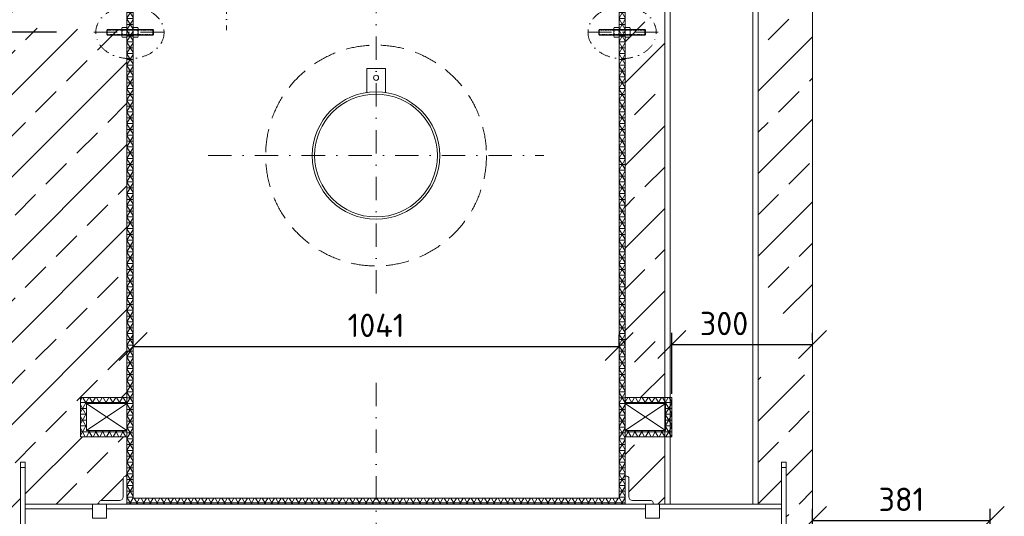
# Model space of a CAD drawing. Header units: millimetres. Extents: x -55620 to 21734, y -13890 to -1910.
# Tile 8 of 10: x 6055 to 8165, y -9526 to -8462. Entities that reach past the tile are written whole.
import ezdxf

# ---------------------------------------------------------------- set-up
doc = ezdxf.new("R2010")
doc.units = ezdxf.units.MM
doc.header["$MEASUREMENT"] = 0
doc.linetypes.add('HIDDEN', pattern=[0.375, 0.25, -0.125])
doc.linetypes.add('STRICHPUNKT2', pattern=[0.5, 0.25, -0.125, 0, -0.125])
for name, color, linetype, lineweight in [('P-BS----Bem', 7, 'Continuous', 18), ('P-DERDUNG', 7, 'Continuous', 18), ('P-SSLEIX', 7, 'STRICHPUNKT2', 18)]:
    doc.layers.add(name, color=color, linetype=linetype, lineweight=lineweight)
doc.styles.get("Standard").update_dxf_attribs({"font": 'isocpeur.ttf'})
doc.dimstyles.new('Kopie von ISO-25', dxfattribs={"dimscale": 20, "dimtxt": 2.5, "dimasz": 3, "dimexe": 1.25, "dimexo": 0.625, "dimgap": 1, "dimtad": 1, "dimtxsty": 'Standard', "dimcen": 2.5, "dimadec": 0, "dimazin": 0, "dimtfac": 1, "dimtmove": 0, "dimatfit": 1, "dimfxl": 0, "dimarcsym": 0})
pattern_1 = [(45, (7394.76, -8908.57), (-88.388, 88.388), []), (45, (7483.14, -8908.57), (-88.388, 88.388), [62.5, -31.25])]
pattern_2 = [(0, (7250.755, -10257.126), (0, 12.5), []), (60, (7250.755, -10257.126), (-10.82532, 6.25), []), (120, (7250.755, -10257.126), (-10.82532, -6.25), [])]
pattern_3 = [(0, (6552.005, -8346.876), (0, 12.5), []), (60, (6552.005, -8346.876), (-10.82532, 6.25), []), (120, (6552.005, -8346.876), (-10.82532, -6.25), [])]

# ---------------------------------------------------------------- blocks, each defined once
blk = doc.blocks.new('_Oblique')
at = {"color": 0, "linetype": 'ByBlock', "lineweight": -2}
blk.add_line((-0.5, -0.5), (0.5, 0.5), dxfattribs=at)
blk = doc.blocks.new('*D5')
at = {"layer": 'Defpoints', "color": 0, "lineweight": 0, "transparency": 16777216}
for p in [(6298.3, -9161.6), (7339.3, -9161.6), (7339.3, -9161.6)]:
    blk.add_point(p, dxfattribs=at)
at = {"layer": 'P-BS----Bem', "color": 0, "lineweight": -2, "transparency": 16777216}
for p, q in [((6298.3, -9161.6), (6298.3, -9136.6)), ((7339.3, -9161.6), (7339.3, -9136.6)), ((6298.3, -9161.6), (7339.3, -9161.6))]:
    blk.add_line(p, q, dxfattribs=at)
at = {"layer": 'P-BS----Bem', "color": 0, "lineweight": -2, "transparency": 16777216, "xscale": 60, "yscale": 60, "zscale": 60, "rotation": 180}
blk.add_blockref('_Oblique', (6298.3, -9161.6), dxfattribs=at)
at = {"layer": 'P-BS----Bem', "color": 0, "lineweight": -2, "transparency": 16777216, "xscale": 60, "yscale": 60, "zscale": 60}
blk.add_blockref('_Oblique', (7339.3, -9161.6), dxfattribs=at)
at = {"layer": 'P-BS----Bem', "color": 0, "transparency": 16777216, "insert": (6818.8, -9116.6), "char_height": 50, "attachment_point": 5}
blk.add_mtext('1041', dxfattribs=at)
blk = doc.blocks.new('*D12')
at = {"layer": 'Defpoints', "color": 0, "lineweight": 0, "transparency": 16777216}
for p in [(7753.6, -9157.7), (7753.6, -9157.7), (7452.1, -9273.2)]:
    blk.add_point(p, dxfattribs=at)
at = {"layer": 'P-BS----Bem', "color": 0, "lineweight": -2, "transparency": 16777216}
for p, q in [((7452.1, -9263.2), (7452.1, -9132.7)), ((7753.6, -9147.7), (7753.6, -9132.7)), ((7452.1, -9157.7), (7753.6, -9157.7))]:
    blk.add_line(p, q, dxfattribs=at)
at = {"layer": 'P-BS----Bem', "color": 0, "lineweight": -2, "transparency": 16777216, "xscale": 60, "yscale": 60, "zscale": 60, "rotation": 180}
blk.add_blockref('_Oblique', (7452.1, -9157.7), dxfattribs=at)
at = {"layer": 'P-BS----Bem', "color": 0, "lineweight": -2, "transparency": 16777216, "xscale": 60, "yscale": 60, "zscale": 60}
blk.add_blockref('_Oblique', (7753.6, -9157.7), dxfattribs=at)
at = {"layer": 'P-BS----Bem', "color": 0, "transparency": 16777216, "insert": (7564.2, -9112.7), "char_height": 50, "attachment_point": 5}
blk.add_mtext('300', dxfattribs=at)
blk = doc.blocks.new('*D13')
at = {"layer": 'Defpoints', "color": 0, "lineweight": 0, "transparency": 16777216}
for p in [(8134.6, -9534.4), (7753.6, -9659.9), (8134.6, -9659.9)]:
    blk.add_point(p, dxfattribs=at)
at = {"layer": 'P-BS----Bem', "color": 0, "lineweight": -2, "transparency": 16777216}
for p, q in [((7753.6, -9579.9), (7753.6, -9509.4)), ((8134.6, -9579.9), (8134.6, -9509.4)), ((7753.6, -9534.4), (8134.6, -9534.4))]:
    blk.add_line(p, q, dxfattribs=at)
at = {"layer": 'P-BS----Bem', "color": 0, "lineweight": -2, "transparency": 16777216, "xscale": 60, "yscale": 60, "zscale": 60, "rotation": 180}
blk.add_blockref('_Oblique', (7753.6, -9534.4), dxfattribs=at)
at = {"layer": 'P-BS----Bem', "color": 0, "lineweight": -2, "transparency": 16777216, "xscale": 60, "yscale": 60, "zscale": 60}
blk.add_blockref('_Oblique', (8134.6, -9534.4), dxfattribs=at)
at = {"layer": 'P-BS----Bem', "color": 0, "transparency": 16777216, "insert": (7944.1, -9489.4), "char_height": 50, "attachment_point": 5}
blk.add_mtext('381', dxfattribs=at)
blk = doc.blocks.new('*D35')
at = {"layer": 'Defpoints', "color": 0, "lineweight": 0, "transparency": 16777216}
for p in [(6818.8, -7138.9), (5765.7, -8488.9), (6214.3, -8488.9)]:
    blk.add_point(p, dxfattribs=at)
at = {"layer": 'P-BS----Bem', "color": 0, "lineweight": -2, "transparency": 16777216}
for p, q in [((6738.8, -7138.9), (5740.7, -7138.9)), ((5765.7, -7138.9), (5765.7, -8488.9)), ((6134.3, -8488.9), (5740.7, -8488.9))]:
    blk.add_line(p, q, dxfattribs=at)
at = {"layer": 'P-BS----Bem', "color": 0, "lineweight": -2, "transparency": 16777216, "xscale": 60, "yscale": 60, "zscale": 60}
for p, rotation in [((5765.7, -7138.9), 90), ((5765.7, -8488.9), 270)]:
    blk.add_blockref('_Oblique', p, dxfattribs=dict(at, rotation=rotation))
at = {"layer": 'P-BS----Bem', "color": 0, "transparency": 16777216, "insert": (5720.7, -7813.9), "char_height": 50, "attachment_point": 5, "rotation": 90}
blk.add_mtext('1350', dxfattribs=at)

msp = doc.modelspace()

# ---------------------------------------------------------------- hatches: boundary and pattern name
at = {"lineweight": 9}
h = msp.add_hatch(dxfattribs=at)
h.set_pattern_fill('ANSI33', color=256, scale=500)
h.set_pattern_definition([(45, (6818.76, -8549.38), (-88.388, 88.388), []), (45, (6907.14, -8549.38), (-88.388, 88.388), [62.5, -31.25])])
h.paths.add_polyline_path([(6221.895, -8017.754), (6198.426, -8029.376), (6285.255, -8029.376), (6285.255, -7911.897), (6488.255, -7737.897), (6488.255, -7467.376), (6388.455, -7467.376), (6388.455, -7383.476), (6488.255, -7383.476), (6488.255, -7293.676), (6401.455, -7206.876), (6401.455, -7166.376), (6423.863, -7166.376), (6423.863, -7138.876), (5883.955, -7165.876), (5883.955, -7818.674), (5899.608, -7810.732), (5954.699, -7803.024), (5993.815, -7806.878), (6036.786, -7814.036), (6084.165, -7821.744), (6113.915, -7823.396), (6132.095, -7824.497), (6209.224, -7829.452), (6230.71, -7848.172), (6241.177, -7872.398), (6247.237, -7904.883), (6245.034, -7940.121), (6237.872, -7963.245)])
h.paths.add_polyline_path([(7728.253, -9095.267), (7753.555, -9099.214), (7753.555, -7151.953), (7492.055, -7138.876), (7492.055, -7166.376), (7511.055, -7166.376), (7511.055, -7206.876), (7437.255, -7206.876), (7437.255, -7266.876), (7637.255, -7320.466), (7637.255, -9088.024), (7642.059, -9088.11), (7671.537, -9089.585), (7700.398, -9091.982)])
h.paths.add_polyline_path([(6728.814, -9745.23), (6728.814, -9875.58)], flags=16)
edge = h.paths.add_edge_path()
edge.add_line((7753.555, -9220.457), (7752.546, -9220.621))
edge.add_line((7752.546, -9220.621), (7725.943, -9223.796))
edge.add_line((7725.943, -9223.796), (7697.988, -9226.078))
edge.add_line((7697.988, -9226.078), (7669.059, -9227.436))
edge.add_line((7669.059, -9227.436), (7639.547, -9227.851))
edge.add_line((7639.547, -9227.851), (7637.255, -9227.81))
edge.add_line((7637.255, -9227.81), (7637.255, -9499.876))
edge.add_line((7637.255, -9499.876), (7687.255, -9499.876))
edge.add_line((7687.255, -9499.876), (7687.255, -9409.876))
edge.add_line((7687.255, -9409.876), (7697.255, -9409.876))
edge.add_line((7697.255, -9409.876), (7697.255, -9659.876))
edge.add_line((7697.255, -9659.876), (6057.255, -9659.876))
edge.add_line((6057.255, -9659.876), (6057.255, -9409.876))
edge.add_line((6057.255, -9409.876), (6067.255, -9409.876))
edge.add_line((6067.255, -9409.876), (6067.255, -9499.876))
edge.add_line((6067.255, -9499.876), (6225.255, -9499.876))
edge.add_line((6225.255, -9499.876), (6225.255, -9495.876))
edge.add_arc((6229.255, -9495.876), 4, 90, 180, ccw=False)
edge.add_line((6229.255, -9491.876), (6269.255, -9491.876))
edge.add_arc((6269.255, -9483.876), 8, 270, 360)
edge.add_line((6277.255, -9483.876), (6277.255, -9443.876))
edge.add_arc((6281.255, -9443.876), 4, 90, 180, ccw=False)
edge.add_line((6281.255, -9439.876), (6285.255, -9439.876))
edge.add_line((6285.255, -9439.876), (6285.255, -9355.176))
edge.add_line((6285.255, -9355.176), (6185.455, -9355.176))
edge.add_line((6185.455, -9355.176), (6185.455, -9271.276))
edge.add_line((6185.455, -9271.276), (6285.255, -9271.276))
edge.add_line((6285.255, -9271.276), (6285.255, -8394.288))
edge.add_line((6285.255, -8394.288), (6274.482, -8394.288))
edge.add_line((6274.482, -8394.288), (6274.482, -8389.876))
edge.add_line((6274.482, -8389.876), (6241.755, -8389.876))
edge.add_line((6241.755, -8389.876), (6241.755, -8377.876))
edge.add_line((6241.755, -8377.876), (6274.482, -8377.876))
edge.add_line((6274.482, -8377.876), (6274.482, -8373.464))
edge.add_line((6274.482, -8373.464), (6285.255, -8373.464))
edge.add_line((6285.255, -8373.464), (6285.255, -8113.276))
edge.add_line((6285.255, -8113.276), (6185.455, -8113.276))
edge.add_line((6185.455, -8113.276), (6185.455, -8035.799))
edge.add_line((6185.455, -8035.799), (6160.743, -8048.036))
edge.add_line((6160.743, -8048.036), (6141.461, -8034.822))
edge.add_line((6141.461, -8034.822), (6134.299, -8017.203))
edge.add_line((6134.299, -8017.203), (6133.197, -7992.977))
edge.add_line((6133.197, -7992.977), (6122.73, -7965.998))
edge.add_line((6122.73, -7965.998), (6102.897, -7950.582))
edge.add_line((6102.897, -7950.582), (6072.596, -7942.323))
edge.add_line((6072.596, -7942.323), (6044.499, -7940.671))
edge.add_line((6044.499, -7940.671), (6007.037, -7939.57))
edge.add_line((6007.037, -7939.57), (5980.593, -7939.57))
edge.add_line((5980.593, -7939.57), (5958.005, -7940.121))
edge.add_line((5958.005, -7940.121), (5939.824, -7950.582))
edge.add_line((5939.824, -7950.582), (5907.32, -7975.909))
edge.add_line((5907.32, -7975.909), (5883.955, -7980.717))
edge.add_line((5883.955, -7980.717), (5883.955, -9659.876))
edge.add_line((5883.955, -9659.876), (5502.955, -9659.876))
edge.add_line((5502.955, -9659.876), (5502.955, -9959.876))
edge.add_line((5502.955, -9959.876), (8134.555, -9959.876))
edge.add_line((8134.555, -9959.876), (8134.555, -9659.876))
edge.add_line((8134.555, -9659.876), (7753.555, -9659.876))
edge.add_line((7753.555, -9659.876), (7753.555, -9220.457))
h.paths.add_polyline_path([(6230.806, -8481.874), (6092.552, -8481.874), (6092.552, -8327.127), (6230.806, -8327.127)], flags=16)
at = {"lineweight": 5}
h = msp.add_hatch(dxfattribs=at)
h.set_pattern_fill('NET3', color=256, scale=100)
h.set_pattern_definition(pattern_3)
h.paths.add_polyline_path([(6401.455, -7193.876), (6501.255, -7193.876), (6501.255, -7743.876), (6298.255, -7917.876), (6298.255, -9486.876), (6818.755, -9486.876), (6818.755, -9499.876), (6285.255, -9499.876), (6285.255, -7911.897), (6488.255, -7737.897), (6488.255, -7206.876), (6401.455, -7206.876)])
at = {"lineweight": 9}
h = msp.add_hatch(dxfattribs=at)
h.set_pattern_fill('ANSI33', color=256, scale=500)
h.set_pattern_definition(pattern_1)
h.paths.add_polyline_path([(7437.255, -8317.261), (7352.255, -8402.261), (7352.255, -9271.276), (7437.255, -9271.276)])
at = {"lineweight": 5}
h = msp.add_hatch(dxfattribs=at)
h.set_pattern_fill('NET3', color=256, scale=100)
h.set_pattern_definition(pattern_3)
h.paths.add_polyline_path([(7352.255, -8427.961), (7339.255, -8437.211), (7339.255, -9486.876), (6818.755, -9486.876), (6818.755, -9499.876), (7352.255, -9499.876)])
h = msp.add_hatch(dxfattribs=at)
h.set_pattern_fill('NET3', color=256, scale=100)
h.set_pattern_definition(pattern_2)
h.paths.add_polyline_path([(6285.255, -9271.276), (6185.455, -9271.276), (6185.455, -9355.176), (6285.255, -9355.176), (6285.255, -9342.176), (6198.455, -9342.176), (6198.455, -9284.276), (6285.255, -9284.276)])
h = msp.add_hatch(dxfattribs=at)
h.set_pattern_fill('NET3', color=256, scale=100)
h.set_pattern_definition(pattern_2)
h.paths.add_polyline_path([(7352.255, -9271.276), (7452.055, -9271.276), (7452.055, -9355.176), (7352.255, -9355.176), (7352.255, -9342.176), (7439.055, -9342.176), (7439.055, -9284.276), (7352.255, -9284.276)])
at = {"lineweight": 9}
h = msp.add_hatch(dxfattribs=at)
h.set_pattern_fill('ANSI33', color=256, scale=500)
h.set_pattern_definition(pattern_1)
h.paths.add_polyline_path([(7437.255, -9355.176), (7352.255, -9355.176), (7352.255, -9439.876), (7356.255, -9439.876, -0.41421356), (7360.255, -9443.876), (7360.255, -9483.876, 0.41421356), (7368.255, -9491.876), (7408.255, -9491.876, -0.41421356), (7412.255, -9495.876), (7412.255, -9499.876), (7437.255, -9499.876)])

# ---------------------------------------------------------------- linework, layer by layer
at = {"lineweight": 0}
for p, q in [((7753.555, -7151.953), (7753.555, -9659.876)), ((7448.555, -7269.904), (7448.555, -9499.876)), ((7625.955, -9499.876), (7625.955, -7317.438)), ((6285.255, -7911.897), (6285.255, -9499.876)), ((6298.255, -7917.876), (6298.255, -9486.876)), ((7339.255, -9486.876), (7339.255, -8396.876)), ((7352.255, -9499.876), (7352.255, -8402.261)), ((6198.455, -9342.176), (6285.255, -9284.276)), ((6198.455, -9284.276), (6285.255, -9342.176)), ((7352.255, -9342.176), (7439.055, -9284.276)), ((7352.255, -9284.276), (7439.055, -9342.176)), ((6057.255, -9421.376), (6067.255, -9421.376)), ((7687.255, -9421.376), (7697.255, -9421.376)), ((6298.255, -9486.876), (7339.255, -9486.876)), ((6067.255, -9509.376), (6211.255, -9509.376)), ((6241.255, -9509.376), (7396.255, -9509.376)), ((6285.255, -9499.876), (7352.255, -9499.876)), ((7426.255, -9509.376), (7687.255, -9509.376))]:
    msp.add_line(p, q, dxfattribs=at)
for points in [[(7437.255, -9499.876), (7637.255, -9499.876), (7637.255, -7320.466), (7437.255, -7266.876)], [(6198.455, -9284.276), (6285.255, -9284.276), (6285.255, -9342.176), (6198.455, -9342.176)], [(7439.055, -9284.276), (7352.255, -9284.276), (7352.255, -9342.176), (7439.055, -9342.176)], [(6057.255, -9659.876), (6067.255, -9659.876), (6067.255, -9409.876), (6057.255, -9409.876)], [(7697.255, -9659.876), (7687.255, -9659.876), (7687.255, -9409.876), (7697.255, -9409.876)], [(6067.255, -9659.876), (7687.255, -9659.876), (7687.255, -9499.876), (6067.255, -9499.876)], [(6241.255, -9499.876), (6211.255, -9499.876), (6211.255, -9529.876), (6241.255, -9529.876)], [(7396.255, -9499.876), (7426.255, -9499.876), (7426.255, -9529.876), (7396.255, -9529.876)]]:
    msp.add_lwpolyline(points, close=True, dxfattribs=at)
for points in [[(6838.755, -8617.849), (6838.755, -8566.376), (6798.755, -8566.376), (6798.755, -8617.849)], [(6285.255, -9271.276), (6185.455, -9271.276), (6185.455, -9355.176), (6285.255, -9355.176)], [(7352.255, -9271.276), (7452.055, -9271.276), (7452.055, -9355.176), (7352.255, -9355.176)]]:
    msp.add_lwpolyline(points, dxfattribs=at)
for points in [[(6285.255, -9439.876), (6285.255, -9499.876), (6225.255, -9499.876), (6225.255, -9495.876, -0.41421356), (6229.255, -9491.876), (6269.255, -9491.876, 0.41421356), (6277.255, -9483.876), (6277.255, -9443.876, -0.41421356), (6281.255, -9439.876)], [(7352.255, -9439.876), (7352.255, -9499.876), (7412.255, -9499.876), (7412.255, -9495.876, 0.41421356), (7408.255, -9491.876), (7368.255, -9491.876, -0.41421356), (7360.255, -9483.876), (7360.255, -9443.876, 0.41421356), (7356.255, -9439.876)]]:
    msp.add_lwpolyline(points, format="xyb", close=True, dxfattribs=at)
at = {"linetype": 'HIDDEN', "lineweight": 0, "ltscale": 200}
msp.add_circle((6818.755, -8752.876), 236.5, dxfattribs=at)
at = {"lineweight": 0}
for centre, radius in [((6818.755, -8586.376), 5.5), ((6818.755, -8752.876), 136.5), ((6818.755, -8752.876), 131.5)]:
    msp.add_circle(centre, radius, dxfattribs=at)
at = {"layer": 'P-DERDUNG', "color": 7, "ltscale": 200}
for p, q in [((6242.955, -8482.876), (6241.755, -8484.076)), ((6241.755, -8493.676), (6241.755, -8484.076)), ((6241.755, -8493.676), (6242.955, -8494.876)), ((6242.955, -8482.876), (6340.555, -8482.876)), ((6242.955, -8482.876), (6242.955, -8494.876)), ((6340.555, -8494.876), (6242.955, -8494.876)), ((6274.482, -8496.685), (6274.482, -8481.067)), ((6284.534, -8483.67), (6275.204, -8483.67)), ((6284.534, -8494.082), (6275.204, -8494.082)), ((6285.255, -8481.067), (6285.255, -8496.685)), ((6298.255, -8481.067), (6298.255, -8496.685)), ((6298.977, -8483.67), (6308.307, -8483.67)), ((6298.977, -8494.082), (6308.307, -8494.082)), ((6309.028, -8496.685), (6309.028, -8481.067)), ((6340.555, -8482.876), (6340.555, -8494.876)), ((6340.555, -8482.876), (6341.755, -8484.076)), ((6341.755, -8493.676), (6340.555, -8494.876)), ((6341.755, -8493.676), (6341.755, -8484.076)), ((7296.955, -8482.876), (7295.755, -8484.076)), ((7295.755, -8493.676), (7295.755, -8484.076)), ((7295.755, -8493.676), (7296.955, -8494.876)), ((7394.555, -8482.876), (7296.955, -8482.876)), ((7296.955, -8482.876), (7296.955, -8494.876)), ((7296.955, -8494.876), (7394.555, -8494.876)), ((7328.482, -8496.685), (7328.482, -8481.067)), ((7338.534, -8483.67), (7329.204, -8483.67)), ((7338.534, -8494.082), (7329.204, -8494.082)), ((7339.255, -8481.067), (7339.255, -8496.685)), ((7352.255, -8481.067), (7352.255, -8496.685)), ((7352.977, -8483.67), (7362.307, -8483.67)), ((7352.977, -8494.082), (7362.307, -8494.082)), ((7363.028, -8496.685), (7363.028, -8481.067)), ((7394.555, -8482.876), (7394.555, -8494.876)), ((7394.555, -8482.876), (7395.755, -8484.076)), ((7395.755, -8493.676), (7394.555, -8494.876)), ((7395.755, -8493.676), (7395.755, -8484.076))]:
    msp.add_line(p, q, dxfattribs=at)
at = {"layer": 'P-DERDUNG', "color": 7, "linetype": 'HIDDEN', "ltscale": 10}
for p, q in [((6340.555, -8484.076), (6241.755, -8484.076)), ((6241.755, -8493.676), (6340.555, -8493.676)), ((7296.955, -8484.076), (7395.755, -8484.076)), ((7395.755, -8493.676), (7296.955, -8493.676))]:
    msp.add_line(p, q, dxfattribs=at)
at = {"layer": 'P-DERDUNG', "color": 7, "ltscale": 200}
for points in [[(6275.204, -8478.464), (6284.534, -8478.464)], [(6308.307, -8478.464), (6298.977, -8478.464)], [(7329.204, -8478.464), (7338.534, -8478.464)], [(7362.307, -8478.464), (7352.977, -8478.464)], [(6284.534, -8499.288), (6275.204, -8499.288)], [(6298.977, -8499.288), (6308.307, -8499.288)], [(7338.534, -8499.288), (7329.204, -8499.288)], [(7352.977, -8499.288), (7362.307, -8499.288)]]:
    msp.add_lwpolyline(points, dxfattribs=at)
for centre, radius, start, end in [((6279.54, -8481.067), 5.057, 149.0201, 210.97991), ((6280.198, -8481.067), 5.057, 329.0201, 30.9799), ((6303.312, -8481.067), 5.057, 149.0201, 210.9799), ((6303.971, -8481.067), 5.057, 329.02009, 30.9799), ((7333.54, -8481.067), 5.057, 149.0201, 210.97991), ((7334.198, -8481.067), 5.057, 329.0201, 30.9799), ((7357.312, -8481.067), 5.057, 149.0201, 210.9799), ((7357.971, -8481.067), 5.057, 329.02009, 30.9799), ((6293.628, -8488.876), 19.146, 164.2218, 195.77825), ((6279.54, -8496.685), 5.057, 149.0201, 210.97992), ((6266.109, -8488.876), 19.146, 344.2217, 15.7782), ((6280.198, -8496.685), 5.057, 329.0201, 30.9799), ((6317.401, -8488.876), 19.146, 164.2218, 195.7783), ((6303.312, -8496.685), 5.057, 149.0201, 210.9799), ((6289.882, -8488.876), 19.146, 344.22175, 15.7782), ((6303.971, -8496.685), 5.057, 329.02008, 30.9799), ((7347.628, -8488.876), 19.146, 164.2218, 195.77825), ((7333.54, -8496.685), 5.057, 149.0201, 210.97992), ((7320.109, -8488.876), 19.146, 344.2217, 15.7782), ((7334.198, -8496.685), 5.057, 329.0201, 30.9799), ((7371.401, -8488.876), 19.146, 164.2218, 195.7783), ((7357.312, -8496.685), 5.057, 149.0201, 210.9799), ((7343.882, -8488.876), 19.146, 344.22175, 15.7782), ((7357.971, -8496.685), 5.057, 329.02008, 30.9799)]:
    msp.add_arc(centre, radius, start, end, dxfattribs=at)
at = {"layer": 'P-SSLEIX', "color": 7, "linetype": 'STRICHPUNKT2', "ltscale": 200}
for p, q in [((6818.755, -9048.503), (6818.755, -7704.819)), ((6214.292, -8488.876), (6368.614, -8488.876)), ((7423.218, -8488.876), (7268.896, -8488.876)), ((6459.255, -8752.876), (7178.255, -8752.876)), ((6818.755, -9689.876), (6818.755, -9229.423))]:
    msp.add_line(p, q, dxfattribs=at)
at = {"layer": 'P-SSLEIX', "color": 7, "linetype": 'STRICHPUNKT2', "ltscale": 100}
msp.add_line((6498.255, -8173.726), (6498.255, -8484.026), dxfattribs=at)
msp.add_ellipse((6291.583, -8489.346), major_axis=(73.135, 0), ratio=0.76337451, dxfattribs=at)
at = {"layer": 'P-SSLEIX', "color": 7, "linetype": 'STRICHPUNKT2', "ltscale": 100, "extrusion": (0, 0, -1)}
msp.add_ellipse((7345.927, -8489.346), major_axis=(-73.135, 0), ratio=0.76337451, dxfattribs=at)

# ---------------------------------------------------------------- dimensions: what is measured, and where the dimension line sits
at = {"layer": 'P-BS----Bem', "color": 0}
dim = msp.add_linear_dim(base=(5765.707, -8488.876), p1=(6818.755, -7138.876), p2=(6214.292, -8488.876), angle=90, dimstyle='Kopie von ISO-25', override={"dimexo": 4, "dimblk1": 'Oblique', "dimblk2": 'Oblique', "dimsah": 1}, dxfattribs=at)
dim.commit()
dim.dimension.update_dxf_attribs({"geometry": '*D35', "text_midpoint": (5720.707, -7813.876)})
for base, p1, p2, override, picture, middle in [((7339.255, -9161.563), (6298.255, -9161.563), (7339.255, -9161.563), {"dimexo": 0, "dimblk1": 'Oblique', "dimblk2": 'Oblique', "dimsah": 1}, '*D5', (6818.755, -9116.563)), ((8134.555, -9534.362), (7753.555, -9659.876), (8134.555, -9659.876), {"dimexo": 4, "dimblk1": 'Oblique', "dimblk2": 'Oblique', "dimsah": 1}, '*D13', (7944.055, -9489.362))]:
    dim = msp.add_linear_dim(base=base, p1=p1, p2=p2, dimstyle='Kopie von ISO-25', override=override, dxfattribs=at)
    dim.commit()
    dim.dimension.update_dxf_attribs({"geometry": picture, "text_midpoint": middle})
dim = msp.add_linear_dim(base=(7753.555, -9157.714), p1=(7452.055, -9273.226), p2=(7753.555, -9157.714), angle=180, text='300', dimstyle='Kopie von ISO-25', override={"dimexo": 0.5, "dimblk1": 'Oblique', "dimblk2": 'Oblique', "dimsah": 1, "dimtmove": 2}, dxfattribs=at)
dim.commit()
dim.dimension.update_dxf_attribs({"geometry": '*D12', "text_midpoint": (7564.172, -9112.714), "dimtype": 160})

doc.saveas('drawing.dxf')
